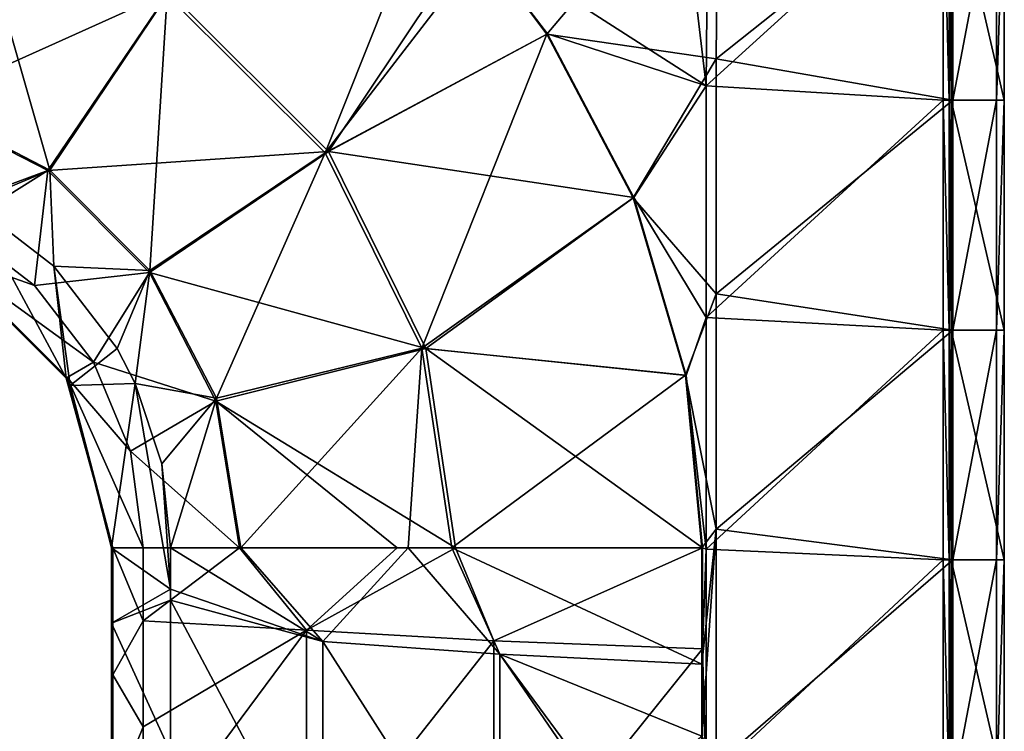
# Model space of a CAD drawing. Extents: x -85 to 85, y -85 to 85.
# Tile 13 of 14: x 52 to 85, y 37 to 61. Entities that reach past the tile are written whole.
import ezdxf

# ---------------------------------------------------------------- set-up
doc = ezdxf.new("R2010")
doc.units = 0
doc.header["$LTSCALE"] = 159.143519
for name, color, linetype in [('1', 7, 'CONTINUOUS'), ('103', 7, 'CONTINUOUS'), ('111', 7, 'CONTINUOUS'), ('12', 7, 'CONTINUOUS'), ('121', 7, 'CONTINUOUS'), ('129', 7, 'CONTINUOUS'), ('13', 7, 'CONTINUOUS'), ('14', 7, 'CONTINUOUS'), ('15', 7, 'CONTINUOUS'), ('2', 7, 'CONTINUOUS'), ('22', 7, 'CONTINUOUS'), ('26', 7, 'CONTINUOUS'), ('27', 7, 'CONTINUOUS'), ('4', 7, 'CONTINUOUS'), ('5', 7, 'CONTINUOUS')]:
    doc.layers.add(name, color=color, linetype=linetype)

msp = doc.modelspace()

# ---------------------------------------------------------------- linework, layer by layer
at = {"layer": '1', "color": 7, "linetype": 'CONTINUOUS'}
for points in [[(85, 66.211), (85, 58.421), (83.2, 66.211), (85, 66.211)], [(83.2, 66.211), (85, 58.421), (83.2, 58.421), (83.2, 66.211)], [(85, 58.421), (85, 50.632), (83.2, 58.421), (85, 58.421)], [(83.2, 58.421), (85, 50.632), (83.2, 50.632), (83.2, 58.421)], [(85, 50.632), (85, 42.842), (83.2, 50.632), (85, 50.632)], [(83.2, 50.632), (85, 42.842), (83.2, 42.842), (83.2, 50.632)], [(85, 42.842), (85, 35.053), (83.2, 42.842), (85, 42.842)], [(83.2, 42.842), (85, 35.053), (83.2, 35.053), (83.2, 42.842)]]:
    msp.add_3dface(points, dxfattribs=at)
at = {"layer": '103', "color": 7, "linetype": 'CONTINUOUS'}
for points in [[(85, 58.421), (85, 66.211), (84.733, 58.421, 5.102), (85, 58.421)], [(84.733, 58.421, 5.102), (85, 66.211), (84.733, 66.211, 5.102), (84.733, 58.421, 5.102)], [(85, 50.632), (85, 58.421), (84.733, 50.632, 5.102), (85, 50.632)], [(84.733, 50.632, 5.102), (85, 58.421), (84.733, 58.421, 5.102), (84.733, 50.632, 5.102)], [(85, 42.842), (85, 50.632), (84.733, 42.842, 5.102), (85, 42.842)], [(84.733, 42.842, 5.102), (85, 50.632), (84.733, 50.632, 5.102), (84.733, 42.842, 5.102)], [(85, 35.053), (85, 42.842), (84.733, 35.053, 5.102), (85, 35.053)], [(84.733, 35.053, 5.102), (85, 42.842), (84.733, 42.842, 5.102), (84.733, 35.053, 5.102)]]:
    msp.add_3dface(points, dxfattribs=at)
at = {"layer": '111', "color": 7, "linetype": 'CONTINUOUS'}
for points in [[(83.2, 66.211), (83.2, 58.421), (83.132, 66.211, 3.9), (83.2, 66.211)], [(83.132, 66.211, 3.9), (83.2, 58.421), (83.132, 58.421, 3.9), (83.132, 66.211, 3.9)], [(83.2, 58.421), (83.2, 50.632), (83.132, 58.421, 3.9), (83.2, 58.421)], [(83.132, 58.421, 3.9), (83.2, 50.632), (83.132, 50.632, 3.9), (83.132, 58.421, 3.9)], [(83.2, 50.632), (83.2, 42.842), (83.132, 50.632, 3.9), (83.2, 50.632)], [(83.132, 50.632, 3.9), (83.2, 42.842), (83.132, 42.842, 3.9), (83.132, 50.632, 3.9)], [(83.2, 42.842), (83.2, 35.053), (83.132, 42.842, 3.9), (83.2, 42.842)], [(83.132, 42.842, 3.9), (83.2, 35.053), (83.132, 35.053, 3.9), (83.132, 42.842, 3.9)]]:
    msp.add_3dface(points, dxfattribs=at)
at = {"layer": '12', "color": 7, "linetype": 'CONTINUOUS'}
for points in [[(56.75, 43.25, 13), (56.75, 41.843, 13), (61.907, 40.066, 9.303), (56.75, 43.25, 13)], [(59.133, 43.25, 11.025), (56.75, 43.25, 13), (61.907, 40.066, 9.303), (59.133, 43.25, 11.025)], [(64.801, 43.25, 8.028), (59.133, 43.25, 11.025), (61.907, 40.066, 9.303), (64.801, 43.25, 8.028)], [(64.801, 43.25, 8.028), (61.907, 40.066, 9.303), (67.907, 39.644, 7.136), (64.801, 43.25, 8.028)], [(66.277, 43.25, 7.549), (64.801, 43.25, 8.028), (67.907, 39.644, 7.136), (66.277, 43.25, 7.549)], [(74.75, 39.296, 6.5), (74.75, 43.25, 6.5), (66.277, 43.25, 7.549), (74.75, 39.296, 6.5)], [(74.75, 39.296, 6.5), (66.277, 43.25, 7.549), (67.907, 39.644, 7.136), (74.75, 39.296, 6.5)], [(56.75, 41.843, 13), (56.75, 41.474, 13), (61.907, 40.066, 9.303), (56.75, 41.843, 13)], [(56.75, 41.474, 13), (56.75, 36.313, 13), (61.907, 31.737, 9.303), (56.75, 41.474, 13)], [(56.75, 41.474, 13), (61.907, 31.737, 9.303), (61.907, 40.066, 9.303), (56.75, 41.474, 13)], [(61.907, 31.737, 9.303), (67.907, 30.663, 7.136), (61.907, 40.066, 9.303), (61.907, 31.737, 9.303)], [(61.907, 40.066, 9.303), (67.907, 30.663, 7.136), (67.907, 39.644, 7.136), (61.907, 40.066, 9.303)], [(74.75, 29.646, 6.5), (74.75, 30.372, 6.5), (67.907, 39.644, 7.136), (74.75, 29.646, 6.5)], [(67.907, 30.663, 7.136), (74.75, 29.646, 6.5), (67.907, 39.644, 7.136), (67.907, 30.663, 7.136)], [(74.75, 30.372, 6.5), (74.75, 36.864, 6.5), (67.907, 39.644, 7.136), (74.75, 30.372, 6.5)], [(74.75, 36.864, 6.5), (74.75, 39.296, 6.5), (67.907, 39.644, 7.136), (74.75, 36.864, 6.5)]]:
    msp.add_3dface(points, dxfattribs=at)
at = {"layer": '121', "color": 7, "linetype": 'CONTINUOUS'}
for points in [[(83.259, 66.211, 6.5), (83.259, 58.421, 6.5), (84.733, 66.211, 5.102), (83.259, 66.211, 6.5)], [(83.259, 58.421, 6.5), (84.733, 58.421, 5.102), (84.733, 66.211, 5.102), (83.259, 58.421, 6.5)], [(83.259, 58.421, 6.5), (83.259, 50.632, 6.5), (84.733, 58.421, 5.102), (83.259, 58.421, 6.5)], [(83.259, 50.632, 6.5), (84.733, 50.632, 5.102), (84.733, 58.421, 5.102), (83.259, 50.632, 6.5)], [(83.259, 50.632, 6.5), (83.259, 42.842, 6.5), (84.733, 50.632, 5.102), (83.259, 50.632, 6.5)], [(83.259, 42.842, 6.5), (84.733, 42.842, 5.102), (84.733, 50.632, 5.102), (83.259, 42.842, 6.5)], [(83.259, 42.842, 6.5), (83.259, 35.053, 6.5), (84.733, 42.842, 5.102), (83.259, 42.842, 6.5)], [(83.259, 35.053, 6.5), (84.733, 35.053, 5.102), (84.733, 42.842, 5.102), (83.259, 35.053, 6.5)]]:
    msp.add_3dface(points, dxfattribs=at)
at = {"layer": '129', "color": 7, "linetype": 'CONTINUOUS'}
for points in [[(82.928, 58.421, 4.1), (82.928, 66.211, 4.1), (83.132, 58.421, 3.9), (82.928, 58.421, 4.1)], [(82.928, 66.211, 4.1), (83.132, 66.211, 3.9), (83.132, 58.421, 3.9), (82.928, 66.211, 4.1)], [(82.928, 50.632, 4.1), (82.928, 58.421, 4.1), (83.132, 50.632, 3.9), (82.928, 50.632, 4.1)], [(82.928, 58.421, 4.1), (83.132, 58.421, 3.9), (83.132, 50.632, 3.9), (82.928, 58.421, 4.1)], [(82.928, 42.842, 4.1), (82.928, 50.632, 4.1), (83.132, 42.842, 3.9), (82.928, 42.842, 4.1)], [(82.928, 50.632, 4.1), (83.132, 50.632, 3.9), (83.132, 42.842, 3.9), (82.928, 50.632, 4.1)], [(82.928, 35.053, 4.1), (82.928, 42.842, 4.1), (83.132, 35.053, 3.9), (82.928, 35.053, 4.1)], [(82.928, 42.842, 4.1), (83.132, 42.842, 3.9), (83.132, 35.053, 3.9), (82.928, 42.842, 4.1)]]:
    msp.add_3dface(points, dxfattribs=at)
at = {"layer": '13', "color": 7, "linetype": 'CONTINUOUS'}
for points in [[(74, 66.478, 4.1), (74.903, 58.916, 4.1), (66.976, 64.002, 4.1), (74, 66.478, 4.1)], [(74.963, 66.54, 4.1), (74.903, 58.916, 4.1), (74, 66.478, 4.1), (74.963, 66.54, 4.1)], [(74.903, 58.916, 4.1), (74.963, 66.54, 4.1), (82.928, 66.211, 4.1), (74.903, 58.916, 4.1)], [(82.928, 58.421, 4.1), (74.903, 58.916, 4.1), (82.928, 66.211, 4.1), (82.928, 58.421, 4.1)], [(66.976, 64.002, 4.1), (74.903, 58.916, 4.1), (69.516, 60.675, 4.1), (66.976, 64.002, 4.1)], [(69.516, 60.675, 4.1), (74.903, 58.916, 4.1), (72.449, 55.123, 4.1), (69.516, 60.675, 4.1)], [(74.903, 58.916, 4.1), (74.903, 51.061, 4.1), (72.449, 55.123, 4.1), (74.903, 58.916, 4.1)], [(74.903, 51.061, 4.1), (74.903, 58.916, 4.1), (82.928, 58.421, 4.1), (74.903, 51.061, 4.1)], [(82.928, 50.632, 4.1), (74.903, 51.061, 4.1), (82.928, 58.421, 4.1), (82.928, 50.632, 4.1)], [(72.449, 55.123, 4.1), (74.903, 51.061, 4.1), (74.224, 49.094, 4.1), (72.449, 55.123, 4.1)], [(74.903, 51.061, 4.1), (74.903, 43.205, 4.1), (74.224, 49.094, 4.1), (74.903, 51.061, 4.1)], [(74.903, 43.205, 4.1), (74.903, 51.061, 4.1), (82.928, 50.632, 4.1), (74.903, 43.205, 4.1)], [(82.928, 42.842, 4.1), (74.903, 43.205, 4.1), (82.928, 50.632, 4.1), (82.928, 42.842, 4.1)], [(74.224, 49.094, 4.1), (74.903, 43.205, 4.1), (74.771, 43.25, 4.1), (74.224, 49.094, 4.1)], [(74.771, 43.25, 4.1), (74.903, 43.205, 4.1), (74.771, 39.826, 4.1), (74.771, 43.25, 4.1)], [(74.903, 43.205, 4.1), (74.903, 35.35, 4.1), (74.771, 39.826, 4.1), (74.903, 43.205, 4.1)], [(74.903, 35.35, 4.1), (74.903, 43.205, 4.1), (82.928, 42.842, 4.1), (74.903, 35.35, 4.1)], [(82.928, 35.053, 4.1), (74.903, 35.35, 4.1), (82.928, 42.842, 4.1), (82.928, 35.053, 4.1)], [(74.771, 39.826, 4.1), (74.903, 35.35, 4.1), (74.771, 36.873, 4.1), (74.771, 39.826, 4.1)]]:
    msp.add_3dface(points, dxfattribs=at)
at = {"layer": '14', "color": 7, "linetype": 'CONTINUOUS'}
for points in [[(49.545, 54.133, 10.6), (52.14, 52.14, 10.6), (49.022, 53.245, 10.6), (49.545, 54.133, 10.6)], [(52.14, 52.14, 10.6), (54.133, 49.545, 10.6), (49.022, 53.245, 10.6), (52.14, 52.14, 10.6)], [(49.022, 53.245, 10.6), (54.133, 49.545, 10.6), (53.245, 49.022, 10.6), (49.022, 53.245, 10.6)], [(54.133, 49.545, 10.6), (55.389, 46.521, 10.6), (53.245, 49.022, 10.6), (54.133, 49.545, 10.6)], [(55.389, 46.521, 10.6), (55.823, 43.25, 10.6), (53.245, 49.022, 10.6), (55.389, 46.521, 10.6)], [(53.245, 49.022, 10.6), (55.823, 43.25, 10.6), (54.792, 43.25, 10.6), (53.245, 49.022, 10.6)], [(54.792, 43.25, 10.6), (55.823, 43.25, 10.6), (55.823, 40.772, 10.6), (54.792, 43.25, 10.6)], [(54.792, 38.944, 10.6), (54.792, 43.25, 10.6), (55.823, 40.772, 10.6), (54.792, 38.944, 10.6)], [(55.823, 37.176, 10.6), (54.792, 38.944, 10.6), (55.823, 40.772, 10.6), (55.823, 37.176, 10.6)], [(54.792, 34.639, 10.6), (54.792, 38.944, 10.6), (55.823, 37.176, 10.6), (54.792, 34.639, 10.6)], [(55.823, 32.996, 10.6), (54.792, 34.639, 10.6), (55.823, 37.176, 10.6), (55.823, 32.996, 10.6)]]:
    msp.add_3dface(points, dxfattribs=at)
at = {"layer": '15', "color": 7, "linetype": 'CONTINUOUS'}
for points in [[(50.01, 65.394, 5.027), (56.69, 62.103, 5.027), (48.218, 58.282, 8.165), (50.01, 65.394, 5.027)], [(56.69, 62.103, 5.027), (66.976, 64.002, 4.1), (62.103, 56.69, 5.027), (56.69, 62.103, 5.027)], [(66.976, 64.002, 4.1), (69.516, 60.675, 4.1), (62.103, 56.69, 5.027), (66.976, 64.002, 4.1)], [(48.218, 58.282, 8.165), (56.69, 62.103, 5.027), (52.586, 56.036, 8.165), (48.218, 58.282, 8.165)], [(56.69, 62.103, 5.027), (62.103, 56.69, 5.027), (52.586, 56.036, 8.165), (56.69, 62.103, 5.027)], [(69.516, 60.675, 4.1), (72.449, 55.123, 4.1), (62.103, 56.69, 5.027), (69.516, 60.675, 4.1)], [(48.68, 54.589, 10.6), (48.218, 58.282, 8.165), (52.586, 56.036, 8.165), (48.68, 54.589, 10.6)], [(52.586, 56.036, 8.165), (62.103, 56.69, 5.027), (56.036, 52.586, 8.165), (52.586, 56.036, 8.165)], [(62.103, 56.69, 5.027), (65.394, 50.01, 5.027), (56.036, 52.586, 8.165), (62.103, 56.69, 5.027)], [(62.103, 56.69, 5.027), (72.449, 55.123, 4.1), (65.394, 50.01, 5.027), (62.103, 56.69, 5.027)], [(49.545, 54.133, 10.6), (48.68, 54.589, 10.6), (52.586, 56.036, 8.165), (49.545, 54.133, 10.6)], [(52.14, 52.14, 10.6), (49.545, 54.133, 10.6), (52.586, 56.036, 8.165), (52.14, 52.14, 10.6)], [(52.14, 52.14, 10.6), (52.586, 56.036, 8.165), (56.036, 52.586, 8.165), (52.14, 52.14, 10.6)], [(72.449, 55.123, 4.1), (74.224, 49.094, 4.1), (65.394, 50.01, 5.027), (72.449, 55.123, 4.1)], [(54.133, 49.545, 10.6), (52.14, 52.14, 10.6), (56.036, 52.586, 8.165), (54.133, 49.545, 10.6)], [(54.133, 49.545, 10.6), (56.036, 52.586, 8.165), (58.282, 48.218, 8.165), (54.133, 49.545, 10.6)], [(56.036, 52.586, 8.165), (65.394, 50.01, 5.027), (58.282, 48.218, 8.165), (56.036, 52.586, 8.165)], [(65.394, 50.01, 5.027), (66.403, 43.249, 5.027), (58.282, 48.218, 8.165), (65.394, 50.01, 5.027)], [(74.224, 49.094, 4.1), (74.771, 43.25, 4.1), (65.394, 50.01, 5.027), (74.224, 49.094, 4.1)], [(65.394, 50.01, 5.027), (74.771, 43.25, 4.1), (66.403, 43.249, 5.027), (65.394, 50.01, 5.027)], [(55.389, 46.521, 10.6), (54.133, 49.545, 10.6), (58.282, 48.218, 8.165), (55.389, 46.521, 10.6)], [(55.389, 46.521, 10.6), (58.282, 48.218, 8.165), (59.082, 43.249, 8.165), (55.389, 46.521, 10.6)], [(58.282, 48.218, 8.165), (66.403, 43.249, 5.027), (64.431, 43.249, 5.615), (58.282, 48.218, 8.165)], [(59.082, 43.249, 8.165), (58.282, 48.218, 8.165), (64.431, 43.249, 5.615), (59.082, 43.249, 8.165)], [(55.823, 43.25, 10.6), (55.389, 46.521, 10.6), (59.082, 43.249, 8.165), (55.823, 43.25, 10.6)]]:
    msp.add_3dface(points, dxfattribs=at)
at = {"layer": '2', "color": 7, "linetype": 'CONTINUOUS'}
for points in [[(67.318, 63.571, 6.5), (69.499, 60.663, 6.5), (75.309, 67.541, 6.5), (67.318, 63.571, 6.5)], [(75.309, 67.541, 6.5), (69.499, 60.663, 6.5), (75.234, 59.833, 6.5), (75.309, 67.541, 6.5)], [(75.309, 67.541, 6.5), (75.234, 59.833, 6.5), (83.259, 66.211, 6.5), (75.309, 67.541, 6.5)], [(83.259, 66.211, 6.5), (75.234, 59.833, 6.5), (83.259, 58.421, 6.5), (83.259, 66.211, 6.5)], [(69.499, 60.663, 6.5), (72.429, 55.115, 6.5), (75.234, 59.833, 6.5), (69.499, 60.663, 6.5)], [(75.234, 59.833, 6.5), (72.429, 55.115, 6.5), (75.234, 51.855, 6.5), (75.234, 59.833, 6.5)], [(75.234, 59.833, 6.5), (75.234, 51.855, 6.5), (83.259, 58.421, 6.5), (75.234, 59.833, 6.5)], [(83.259, 58.421, 6.5), (75.234, 51.855, 6.5), (83.259, 50.632, 6.5), (83.259, 58.421, 6.5)], [(72.429, 55.115, 6.5), (74.201, 49.098, 6.5), (75.234, 51.855, 6.5), (72.429, 55.115, 6.5)], [(75.234, 51.855, 6.5), (74.201, 49.098, 6.5), (75.234, 43.877, 6.5), (75.234, 51.855, 6.5)], [(75.234, 51.855, 6.5), (75.234, 43.877, 6.5), (83.259, 50.632, 6.5), (75.234, 51.855, 6.5)], [(83.259, 50.632, 6.5), (75.234, 43.877, 6.5), (83.259, 42.842, 6.5), (83.259, 50.632, 6.5)], [(74.201, 49.098, 6.5), (74.75, 43.25, 6.5), (75.234, 43.877, 6.5), (74.201, 49.098, 6.5)], [(74.75, 39.296, 6.5), (74.75, 36.864, 6.5), (75.234, 43.877, 6.5), (74.75, 39.296, 6.5)], [(75.234, 43.877, 6.5), (74.75, 36.864, 6.5), (75.234, 35.9, 6.5), (75.234, 43.877, 6.5)], [(74.75, 43.25, 6.5), (74.75, 39.296, 6.5), (75.234, 43.877, 6.5), (74.75, 43.25, 6.5)], [(75.234, 43.877, 6.5), (75.234, 35.9, 6.5), (83.259, 42.842, 6.5), (75.234, 43.877, 6.5)], [(83.259, 42.842, 6.5), (75.234, 35.9, 6.5), (83.259, 35.053, 6.5), (83.259, 42.842, 6.5)]]:
    msp.add_3dface(points, dxfattribs=at)
at = {"layer": '22', "color": 7, "linetype": 'CONTINUOUS'}
for points in [[(55.823, 40.772, 10.6), (55.823, 43.25, 10.6), (59.082, 43.249, 8.165), (55.823, 40.772, 10.6)], [(55.823, 40.772, 10.6), (59.082, 43.249, 8.165), (61.352, 40.452, 6.894), (55.823, 40.772, 10.6)], [(59.082, 43.249, 8.165), (64.431, 43.249, 5.615), (61.352, 40.452, 6.894), (59.082, 43.249, 8.165)], [(64.431, 43.249, 5.615), (66.403, 43.249, 5.027), (61.352, 40.452, 6.894), (64.431, 43.249, 5.615)], [(66.403, 43.249, 5.027), (67.702, 40.097, 4.726), (61.352, 40.452, 6.894), (66.403, 43.249, 5.027)], [(66.403, 43.249, 5.027), (74.771, 43.25, 4.1), (67.702, 40.097, 4.726), (66.403, 43.249, 5.027)], [(74.771, 43.25, 4.1), (74.771, 39.826, 4.1), (67.702, 40.097, 4.726), (74.771, 43.25, 4.1)], [(55.823, 37.176, 10.6), (55.823, 40.772, 10.6), (61.352, 40.452, 6.894), (55.823, 37.176, 10.6)], [(55.823, 32.996, 10.6), (55.823, 37.176, 10.6), (61.352, 40.452, 6.894), (55.823, 32.996, 10.6)], [(61.351, 32.018, 6.894), (55.823, 32.996, 10.6), (61.352, 40.452, 6.894), (61.351, 32.018, 6.894)], [(67.702, 40.097, 4.726), (61.351, 32.018, 6.894), (61.352, 40.452, 6.894), (67.702, 40.097, 4.726)], [(67.702, 31.011, 4.726), (61.351, 32.018, 6.894), (67.702, 40.097, 4.726), (67.702, 31.011, 4.726)], [(74.771, 39.826, 4.1), (67.702, 31.011, 4.726), (67.702, 40.097, 4.726), (74.771, 39.826, 4.1)], [(74.771, 39.826, 4.1), (74.771, 36.873, 4.1), (67.702, 31.011, 4.726), (74.771, 39.826, 4.1)]]:
    msp.add_3dface(points, dxfattribs=at)
at = {"layer": '26', "color": 7, "linetype": 'CONTINUOUS'}
for points in [[(54.75, 40.69, 13), (54.75, 43.25, 13), (54.792, 38.944, 10.6), (54.75, 40.69, 13)], [(54.75, 43.25, 13), (54.792, 43.25, 10.6), (54.792, 38.944, 10.6), (54.75, 43.25, 13)], [(54.75, 34.639, 13), (54.75, 40.69, 13), (54.792, 34.639, 10.6), (54.75, 34.639, 13)], [(54.75, 40.69, 13), (54.792, 38.944, 10.6), (54.792, 34.639, 10.6), (54.75, 40.69, 13)]]:
    msp.add_3dface(points, dxfattribs=at)
at = {"layer": '27', "color": 7, "linetype": 'CONTINUOUS'}
for points in [[(49.001, 53.208, 13), (49.022, 53.245, 10.6), (53.245, 49.022, 10.6), (49.001, 53.208, 13)], [(53.208, 49.001, 13), (49.001, 53.208, 13), (53.245, 49.022, 10.6), (53.208, 49.001, 13)], [(53.208, 49.001, 13), (53.245, 49.022, 10.6), (54.792, 43.25, 10.6), (53.208, 49.001, 13)], [(53.351, 48.747, 13), (53.208, 49.001, 13), (54.792, 43.25, 10.6), (53.351, 48.747, 13)], [(54.75, 43.25, 13), (53.351, 48.747, 13), (54.792, 43.25, 10.6), (54.75, 43.25, 13)]]:
    msp.add_3dface(points, dxfattribs=at)
at = {"layer": '4', "color": 7, "linetype": 'CONTINUOUS'}
for points in [[(49.001, 53.208, 13), (53.208, 49.001, 13), (50, 54.942, 13), (49.001, 53.208, 13)], [(50, 54.942, 13), (53.208, 49.001, 13), (52.796, 52.796, 13), (50, 54.942, 13)], [(53.351, 48.747, 13), (54.942, 50, 13), (52.796, 52.796, 13), (53.351, 48.747, 13)], [(53.208, 49.001, 13), (53.351, 48.747, 13), (52.796, 52.796, 13), (53.208, 49.001, 13)], [(53.351, 48.747, 13), (55.55, 48.813, 13), (54.942, 50, 13), (53.351, 48.747, 13)], [(53.351, 48.747, 13), (54.75, 43.25, 13), (55.55, 48.813, 13), (53.351, 48.747, 13)], [(54.75, 43.25, 13), (56.75, 41.843, 13), (55.55, 48.813, 13), (54.75, 43.25, 13)], [(55.55, 48.813, 13), (56.75, 41.843, 13), (56.447, 46.097, 13), (55.55, 48.813, 13)], [(56.75, 41.843, 13), (56.75, 43.25, 13), (56.447, 46.097, 13), (56.75, 41.843, 13)], [(54.75, 40.69, 13), (56.75, 41.843, 13), (54.75, 43.25, 13), (54.75, 40.69, 13)], [(56.75, 41.843, 13), (54.75, 40.69, 13), (56.75, 41.474, 13), (56.75, 41.843, 13)], [(54.75, 40.69, 13), (56.75, 36.313, 13), (56.75, 41.474, 13), (54.75, 40.69, 13)], [(56.75, 36.313, 13), (54.75, 40.69, 13), (54.75, 34.639, 13), (56.75, 36.313, 13)]]:
    msp.add_3dface(points, dxfattribs=at)
at = {"layer": '5', "color": 7, "linetype": 'CONTINUOUS'}
for points in [[(61.987, 56.635, 7.549), (65.524, 65.524, 6.5), (56.635, 61.987, 7.549), (61.987, 56.635, 7.549)], [(67.318, 63.571, 6.5), (65.524, 65.524, 6.5), (61.987, 56.635, 7.549), (67.318, 63.571, 6.5)], [(52.653, 56.051, 11.025), (50.017, 65.26, 7.549), (48.322, 58.301, 11.025), (52.653, 56.051, 11.025)], [(56.635, 61.987, 7.549), (50.017, 65.26, 7.549), (52.653, 56.051, 11.025), (56.635, 61.987, 7.549)], [(69.499, 60.663, 6.5), (67.318, 63.571, 6.5), (61.987, 56.635, 7.549), (69.499, 60.663, 6.5)], [(56.051, 52.653, 11.025), (56.635, 61.987, 7.549), (52.653, 56.051, 11.025), (56.051, 52.653, 11.025)], [(61.987, 56.635, 7.549), (56.635, 61.987, 7.549), (56.051, 52.653, 11.025), (61.987, 56.635, 7.549)], [(65.26, 50.017, 7.549), (69.499, 60.663, 6.5), (61.987, 56.635, 7.549), (65.26, 50.017, 7.549)], [(72.429, 55.115, 6.5), (69.499, 60.663, 6.5), (65.26, 50.017, 7.549), (72.429, 55.115, 6.5)], [(50, 54.942, 13), (52.653, 56.051, 11.025), (48.322, 58.301, 11.025), (50, 54.942, 13)], [(58.301, 48.322, 11.025), (61.987, 56.635, 7.549), (56.051, 52.653, 11.025), (58.301, 48.322, 11.025)], [(65.26, 50.017, 7.549), (61.987, 56.635, 7.549), (58.301, 48.322, 11.025), (65.26, 50.017, 7.549)], [(50, 54.942, 13), (52.796, 52.796, 13), (52.653, 56.051, 11.025), (50, 54.942, 13)], [(52.796, 52.796, 13), (56.051, 52.653, 11.025), (52.653, 56.051, 11.025), (52.796, 52.796, 13)], [(74.201, 49.098, 6.5), (72.429, 55.115, 6.5), (65.26, 50.017, 7.549), (74.201, 49.098, 6.5)], [(52.796, 52.796, 13), (54.942, 50, 13), (56.051, 52.653, 11.025), (52.796, 52.796, 13)], [(54.942, 50, 13), (55.55, 48.813, 13), (56.051, 52.653, 11.025), (54.942, 50, 13)], [(55.55, 48.813, 13), (58.301, 48.322, 11.025), (56.051, 52.653, 11.025), (55.55, 48.813, 13)], [(59.133, 43.25, 11.025), (65.26, 50.017, 7.549), (58.301, 48.322, 11.025), (59.133, 43.25, 11.025)], [(64.801, 43.25, 8.028), (65.26, 50.017, 7.549), (59.133, 43.25, 11.025), (64.801, 43.25, 8.028)], [(66.277, 43.25, 7.549), (65.26, 50.017, 7.549), (64.801, 43.25, 8.028), (66.277, 43.25, 7.549)], [(66.277, 43.25, 7.549), (74.201, 49.098, 6.5), (65.26, 50.017, 7.549), (66.277, 43.25, 7.549)], [(74.75, 43.25, 6.5), (74.201, 49.098, 6.5), (66.277, 43.25, 7.549), (74.75, 43.25, 6.5)], [(55.55, 48.813, 13), (56.447, 46.097, 13), (58.301, 48.322, 11.025), (55.55, 48.813, 13)], [(56.447, 46.097, 13), (56.75, 43.25, 13), (58.301, 48.322, 11.025), (56.447, 46.097, 13)], [(56.75, 43.25, 13), (59.133, 43.25, 11.025), (58.301, 48.322, 11.025), (56.75, 43.25, 13)]]:
    msp.add_3dface(points, dxfattribs=at)

doc.saveas('drawing.dxf')
